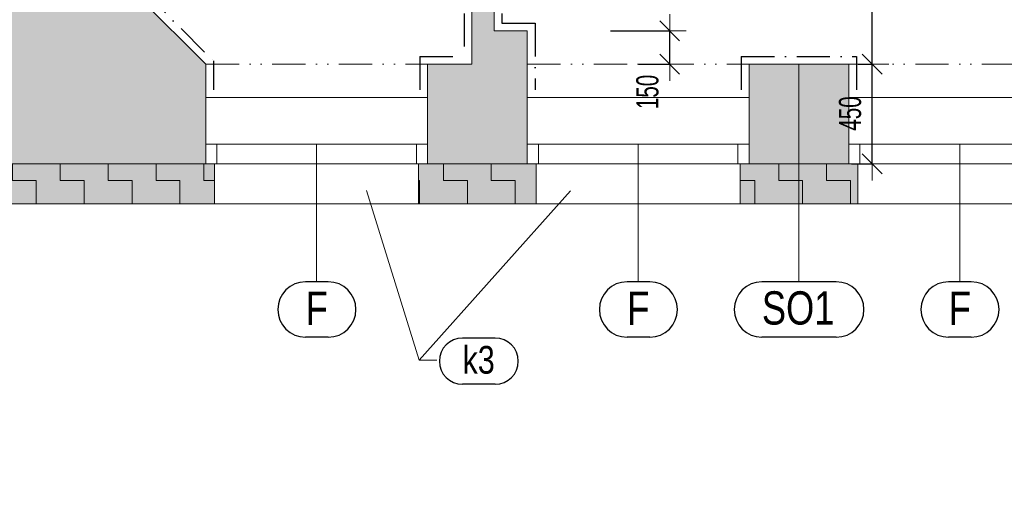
# Model space of a CAD drawing. Header units: millimetres. Extents: x -19372 to 59327, y -69634 to -42168.
# Tile 6 of 44: x -11847 to -7407, y -59163 to -56946. Entities that reach past the tile are written whole.
import ezdxf

# ---------------------------------------------------------------- set-up
doc = ezdxf.new("R2010")
doc.units = ezdxf.units.MM
doc.header["$PDMODE"] = 65
doc.linetypes.add('Cerchovana_1', pattern=[250, 150, -50, 0, -50])
doc.linetypes.add('JIS_09_15', pattern=[300, 150, -50, 0, -50, 0, -50])
for name, color, linetype, lineweight in [('XR$2$1.NP - STÁVAJÍCÍ_1', 7, 'Continuous', 25), ('XR$3$KOTY_1', 7, 'Continuous', 25), ('XR$5$OKNA + IZOLANT_1', 7, 'Continuous', 25), ('XR$7$1.NP - FILING_1', 7, 'Continuous', 25)]:
    doc.layers.add(name, color=color, linetype=linetype, lineweight=lineweight)
doc.styles.add('ARIAL', font='ARIAL.TTF')
doc.styles.add('ARIALNARROW', font='ARIALN.TTF')
doc.dimstyles.new('DIMSTYLE_3', dxfattribs={"dimtxt": 100, "dimasz": 150, "dimexe": 0, "dimexo": 0, "dimgap": 50, "dimtad": 2, "dimdec": 0, "dimrnd": 5, "dimdsep": 46, "dimtxsty": 'ARIALNARROW', "dimblk1": 'ALL_ML_STRICH', "dimblk2": 'ALL_ML_STRICH', "dimsah": 1, "dimcen": 0, "dimclrd": 6, "dimclre": 6, "dimclrt": 6, "dimadec": 0, "dimazin": 0, "dimtfac": 1, "dimtdec": 0, "dimtix": 1, "dimtmove": 2, "dimatfit": 3, "dimfxl": 0, "dimtzin": 0, "dimlwd": 0, "dimlwe": 13, "dimarcsym": 0})
doc.dimstyles.new('DIMSTYLE_5', dxfattribs={"dimtxt": 100, "dimasz": 150, "dimexe": 0, "dimexo": 0, "dimgap": 50, "dimtad": 2, "dimdec": 0, "dimrnd": 5, "dimdsep": 46, "dimtxsty": 'ARIALNARROW', "dimblk1": 'ALL_ML_STRICH', "dimblk2": 'ALL_ML_STRICH', "dimsah": 1, "dimcen": 0, "dimclrd": 6, "dimclre": 6, "dimclrt": 6, "dimadec": 0, "dimazin": 0, "dimtfac": 1, "dimtdec": 0, "dimtix": 1, "dimtmove": 2, "dimatfit": 3, "dimfxl": 0, "dimtvp": 1.2, "dimtzin": 0, "dimlwd": 0, "dimlwe": 13, "dimarcsym": 0})
doc.dimstyles.new('DIMSTYLE_8', dxfattribs={"dimtxt": 100, "dimasz": 150, "dimexe": 0, "dimexo": 0, "dimgap": 50, "dimtad": 2, "dimdec": 0, "dimrnd": 5, "dimzin": 12, "dimdsep": 46, "dimtxsty": 'ARIALNARROW', "dimblk1": 'ALL_ML_STRICH', "dimblk2": 'ALL_ML_STRICH', "dimsah": 1, "dimcen": 0, "dimclrd": 6, "dimclre": 6, "dimclrt": 6, "dimadec": 0, "dimazin": 0, "dimtfac": 1, "dimtdec": 0, "dimtix": 1, "dimtmove": 2, "dimatfit": 3, "dimfxl": 0, "dimtzin": 0, "dimlwd": 0, "dimlwe": 13, "dimarcsym": 0})
pattern_1 = [(0, (216, 216), (108, 108), [108, -108]), (90, (216, 216), (-108, 108), [108, -108])]

# ---------------------------------------------------------------- blocks, each defined once
blk = doc.blocks.new('ALL_ML_STRICH')
at = {"color": 0, "linetype": 'ByBlock', "lineweight": -2}
for p, q in [((-0.3, -0.3), (0.3, 0.3)), ((0, -0.5), (0, 0.5)), ((-1, 0), (0.5, 0))]:
    blk.add_line(p, q, dxfattribs=at)
blk = doc.blocks.new('*D86')
at = {"layer": 'DEFPOINTS', "color": 6, "linetype": 'Continuous', "lineweight": 13}
for p in [(-7995.1, -54166.7), (-8001.9, -57146.7), (-7965, -57146.7)]:
    blk.add_point(p, dxfattribs=at)
at = {"layer": 'XR$3$KOTY_1', "color": 6, "linetype": 'Continuous', "lineweight": -2}
for p, q in [((-8095.1, -54166.7), (-8001.9, -54166.7)), ((-8001.9, -57146.7), (-8001.9, -54166.7)), ((-8065, -57146.7), (-8001.9, -57146.7))]:
    blk.add_line(p, q, dxfattribs=at)
at = {"layer": 'XR$3$KOTY_1', "color": 6, "linetype": 'Continuous', "lineweight": 13, "xscale": 150, "yscale": 150, "zscale": 150}
for p, rotation in [((-8001.9, -54166.7), 90), ((-8001.9, -57146.7), 270)]:
    blk.add_blockref('ALL_ML_STRICH', p, dxfattribs=dict(at, rotation=rotation))
at = {"layer": 'XR$3$KOTY_1', "color": 6, "linetype": 'Continuous', "lineweight": 13, "insert": (-8101.9, -55657.7), "char_height": 100, "width": 324.571, "attachment_point": 5, "rotation": 90, "style": 'ARIALNARROW'}
blk.add_mtext('\\W0.81;\\A1;{2980}', dxfattribs=at)
blk = doc.blocks.new('*D87')
at = {"layer": 'DEFPOINTS', "color": 6, "linetype": 'Continuous', "lineweight": 13}
for p in [(-7965, -57146.7), (-8001.9, -57596.7), (-7996, -57596.7)]:
    blk.add_point(p, dxfattribs=at)
at = {"layer": 'XR$3$KOTY_1', "color": 6, "linetype": 'Continuous', "lineweight": -2}
for p, q in [((-8065, -57146.7), (-8001.9, -57146.7)), ((-8001.9, -57596.7), (-8001.9, -57146.7)), ((-8096, -57596.7), (-8001.9, -57596.7))]:
    blk.add_line(p, q, dxfattribs=at)
at = {"layer": 'XR$3$KOTY_1', "color": 6, "linetype": 'Continuous', "lineweight": 13, "xscale": 150, "yscale": 150, "zscale": 150}
for p, rotation in [((-8001.9, -57146.7), 90), ((-8001.9, -57596.7), 270)]:
    blk.add_blockref('ALL_ML_STRICH', p, dxfattribs=dict(at, rotation=rotation))
at = {"layer": 'XR$3$KOTY_1', "color": 6, "linetype": 'Continuous', "lineweight": 13, "insert": (-8101.9, -57369.1), "char_height": 100, "width": 243.429, "attachment_point": 5, "rotation": 90, "style": 'ARIALNARROW'}
blk.add_mtext('\\W0.81;\\A1;{450}', dxfattribs=at)
blk = doc.blocks.new('*D101')
at = {"layer": 'DEFPOINTS', "color": 6, "linetype": 'Continuous', "lineweight": 13}
for p in [(-9281.9, -56996.7), (-9156.2, -57146.7), (-8915.6, -57146.7)]:
    blk.add_point(p, dxfattribs=at)
at = {"layer": 'XR$3$KOTY_1', "color": 6, "linetype": 'Continuous', "lineweight": -2}
for p, q in [((-9181.9, -56996.7), (-8915.6, -56996.7)), ((-8915.6, -57146.7), (-8915.6, -56996.7)), ((-9056.2, -57146.7), (-8915.6, -57146.7))]:
    blk.add_line(p, q, dxfattribs=at)
at = {"layer": 'XR$3$KOTY_1', "color": 6, "linetype": 'Continuous', "lineweight": 13, "xscale": 150, "yscale": 150, "zscale": 150}
for p, rotation in [((-8915.6, -56996.7), 90), ((-8915.6, -57146.7), 270)]:
    blk.add_blockref('ALL_ML_STRICH', p, dxfattribs=dict(at, rotation=rotation))
at = {"layer": 'XR$3$KOTY_1', "color": 6, "linetype": 'Continuous', "lineweight": 13, "insert": (-9015.6, -57271.8), "char_height": 100, "width": 243.429, "attachment_point": 5, "rotation": 90, "style": 'ARIALNARROW'}
blk.add_mtext('\\W0.81;\\A1;{150}', dxfattribs=at)
blk = doc.blocks.new('*D167')
at = {"layer": 'DEFPOINTS', "color": 6, "linetype": 'Continuous', "lineweight": 13}
for p in [(-17937.8, -57596.7), (-11007.8, -57596.7), (-17937.8, -63385.1)]:
    blk.add_point(p, dxfattribs=at)
at = {"layer": 'XR$3$KOTY_1', "color": 6, "linetype": 'Continuous', "lineweight": -2}
for p, q in [((-17937.8, -63000.5), (-17937.8, -63385.1)), ((-11007.8, -63140.5), (-11007.8, -63385.1)), ((-17937.8, -63385.1), (-11007.8, -63385.1))]:
    blk.add_line(p, q, dxfattribs=at)
at = {"layer": 'XR$3$KOTY_1', "color": 6, "linetype": 'Continuous', "lineweight": 13, "xscale": 150, "yscale": 150, "zscale": 150, "rotation": 180}
blk.add_blockref('ALL_ML_STRICH', (-17937.8, -63385.1), dxfattribs=at)
at = {"layer": 'XR$3$KOTY_1', "color": 6, "linetype": 'Continuous', "lineweight": 13, "xscale": 150, "yscale": 150, "zscale": 150}
blk.add_blockref('ALL_ML_STRICH', (-11007.8, -63385.1), dxfattribs=at)
at = {"layer": 'XR$3$KOTY_1', "color": 6, "linetype": 'Continuous', "lineweight": 13, "insert": (-14473.9, -63285.1), "char_height": 100, "width": 324.571, "attachment_point": 5, "style": 'ARIALNARROW'}
blk.add_mtext('\\W0.81;\\A1;{6930}', dxfattribs=at)
blk = doc.blocks.new('*D168')
at = {"layer": 'DEFPOINTS', "color": 6, "linetype": 'Continuous', "lineweight": 13}
for p in [(-11007.8, -57596.7), (-10007.8, -57596.7), (-11007.8, -63385.1)]:
    blk.add_point(p, dxfattribs=at)
at = {"layer": 'XR$3$KOTY_1', "color": 6, "linetype": 'Continuous', "lineweight": -2}
for p, q in [((-11007.8, -63140.5), (-11007.8, -63385.1)), ((-10007.8, -63140.5), (-10007.8, -63385.1)), ((-11007.8, -63385.1), (-10007.8, -63385.1))]:
    blk.add_line(p, q, dxfattribs=at)
at = {"layer": 'XR$3$KOTY_1', "color": 6, "linetype": 'Continuous', "lineweight": 13, "xscale": 150, "yscale": 150, "zscale": 150, "rotation": 180}
blk.add_blockref('ALL_ML_STRICH', (-11007.8, -63385.1), dxfattribs=at)
at = {"layer": 'XR$3$KOTY_1', "color": 6, "linetype": 'Continuous', "lineweight": 13, "xscale": 150, "yscale": 150, "zscale": 150}
blk.add_blockref('ALL_ML_STRICH', (-10007.8, -63385.1), dxfattribs=at)
at = {"layer": 'XR$3$KOTY_1', "color": 6, "linetype": 'Continuous', "lineweight": 13, "insert": (-10508.9, -63285.1), "char_height": 100, "width": 324.571, "attachment_point": 5, "style": 'ARIALNARROW'}
blk.add_mtext('\\W0.81;\\A1;{1000}', dxfattribs=at)
at = {"layer": 'XR$3$KOTY_1', "color": 6, "linetype": 'Continuous', "lineweight": 13, "insert": (-10787, -63435.1), "char_height": 100, "width": 5, "attachment_point": 1, "line_spacing_factor": 0.60241, "style": 'ARIALNARROW'}
blk.add_mtext('\\W0.81;1350(1100)', dxfattribs=at)
blk = doc.blocks.new('*D169')
at = {"layer": 'DEFPOINTS', "color": 6, "linetype": 'Continuous', "lineweight": 13}
for p in [(-10007.8, -57596.7), (-9557.8, -57596.7), (-10007.8, -63385.1)]:
    blk.add_point(p, dxfattribs=at)
at = {"layer": 'XR$3$KOTY_1', "color": 6, "linetype": 'Continuous', "lineweight": -2}
for p, q in [((-10007.8, -63140.5), (-10007.8, -63385.1)), ((-9557.8, -63140.5), (-9557.8, -63385.1)), ((-10007.8, -63385.1), (-9557.8, -63385.1))]:
    blk.add_line(p, q, dxfattribs=at)
at = {"layer": 'XR$3$KOTY_1', "color": 6, "linetype": 'Continuous', "lineweight": 13, "xscale": 150, "yscale": 150, "zscale": 150, "rotation": 180}
blk.add_blockref('ALL_ML_STRICH', (-10007.8, -63385.1), dxfattribs=at)
at = {"layer": 'XR$3$KOTY_1', "color": 6, "linetype": 'Continuous', "lineweight": 13, "xscale": 150, "yscale": 150, "zscale": 150}
blk.add_blockref('ALL_ML_STRICH', (-9557.8, -63385.1), dxfattribs=at)
at = {"layer": 'XR$3$KOTY_1', "color": 6, "linetype": 'Continuous', "lineweight": 13, "insert": (-9780.3, -63285.1), "char_height": 100, "width": 243.429, "attachment_point": 5, "style": 'ARIALNARROW'}
blk.add_mtext('\\W0.81;\\A1;{450}', dxfattribs=at)
blk = doc.blocks.new('*D170')
at = {"layer": 'DEFPOINTS', "color": 6, "linetype": 'Continuous', "lineweight": 13}
for p in [(-9557.8, -57596.7), (-8557.8, -57596.7), (-9557.8, -63385.1)]:
    blk.add_point(p, dxfattribs=at)
at = {"layer": 'XR$3$KOTY_1', "color": 6, "linetype": 'Continuous', "lineweight": -2}
for p, q in [((-9557.8, -63140.5), (-9557.8, -63385.1)), ((-8557.8, -63140.5), (-8557.8, -63385.1)), ((-9557.8, -63385.1), (-8557.8, -63385.1))]:
    blk.add_line(p, q, dxfattribs=at)
at = {"layer": 'XR$3$KOTY_1', "color": 6, "linetype": 'Continuous', "lineweight": 13, "xscale": 150, "yscale": 150, "zscale": 150, "rotation": 180}
blk.add_blockref('ALL_ML_STRICH', (-9557.8, -63385.1), dxfattribs=at)
at = {"layer": 'XR$3$KOTY_1', "color": 6, "linetype": 'Continuous', "lineweight": 13, "xscale": 150, "yscale": 150, "zscale": 150}
blk.add_blockref('ALL_ML_STRICH', (-8557.8, -63385.1), dxfattribs=at)
at = {"layer": 'XR$3$KOTY_1', "color": 6, "linetype": 'Continuous', "lineweight": 13, "insert": (-9058.9, -63285.1), "char_height": 100, "width": 324.571, "attachment_point": 5, "style": 'ARIALNARROW'}
blk.add_mtext('\\W0.81;\\A1;{1000}', dxfattribs=at)
at = {"layer": 'XR$3$KOTY_1', "color": 6, "linetype": 'Continuous', "lineweight": 13, "insert": (-9337, -63435.1), "char_height": 100, "width": 5, "attachment_point": 1, "line_spacing_factor": 0.60241, "style": 'ARIALNARROW'}
blk.add_mtext('\\W0.81;1350(1100)', dxfattribs=at)
blk = doc.blocks.new('*D171')
at = {"layer": 'DEFPOINTS', "color": 6, "linetype": 'Continuous', "lineweight": 13}
for p in [(-8557.8, -57596.7), (-8107.8, -57596.7), (-8557.8, -63385.1)]:
    blk.add_point(p, dxfattribs=at)
at = {"layer": 'XR$3$KOTY_1', "color": 6, "linetype": 'Continuous', "lineweight": -2}
for p, q in [((-8557.8, -63140.5), (-8557.8, -63385.1)), ((-8107.8, -63140.5), (-8107.8, -63385.1)), ((-8557.8, -63385.1), (-8107.8, -63385.1))]:
    blk.add_line(p, q, dxfattribs=at)
at = {"layer": 'XR$3$KOTY_1', "color": 6, "linetype": 'Continuous', "lineweight": 13, "xscale": 150, "yscale": 150, "zscale": 150, "rotation": 180}
blk.add_blockref('ALL_ML_STRICH', (-8557.8, -63385.1), dxfattribs=at)
at = {"layer": 'XR$3$KOTY_1', "color": 6, "linetype": 'Continuous', "lineweight": 13, "xscale": 150, "yscale": 150, "zscale": 150}
blk.add_blockref('ALL_ML_STRICH', (-8107.8, -63385.1), dxfattribs=at)
at = {"layer": 'XR$3$KOTY_1', "color": 6, "linetype": 'Continuous', "lineweight": 13, "insert": (-8330.3, -63285.1), "char_height": 100, "width": 243.429, "attachment_point": 5, "style": 'ARIALNARROW'}
blk.add_mtext('\\W0.81;\\A1;{450}', dxfattribs=at)
blk = doc.blocks.new('*D172')
at = {"layer": 'DEFPOINTS', "color": 6, "linetype": 'Continuous', "lineweight": 13}
for p in [(-8107.8, -57596.7), (-7107.8, -57596.7), (-8107.8, -63385.1)]:
    blk.add_point(p, dxfattribs=at)
at = {"layer": 'XR$3$KOTY_1', "color": 6, "linetype": 'Continuous', "lineweight": -2}
for p, q in [((-8107.8, -63140.5), (-8107.8, -63385.1)), ((-7107.8, -63140.5), (-7107.8, -63385.1)), ((-8107.8, -63385.1), (-7107.8, -63385.1))]:
    blk.add_line(p, q, dxfattribs=at)
at = {"layer": 'XR$3$KOTY_1', "color": 6, "linetype": 'Continuous', "lineweight": 13, "xscale": 150, "yscale": 150, "zscale": 150, "rotation": 180}
blk.add_blockref('ALL_ML_STRICH', (-8107.8, -63385.1), dxfattribs=at)
at = {"layer": 'XR$3$KOTY_1', "color": 6, "linetype": 'Continuous', "lineweight": 13, "xscale": 150, "yscale": 150, "zscale": 150}
blk.add_blockref('ALL_ML_STRICH', (-7107.8, -63385.1), dxfattribs=at)
at = {"layer": 'XR$3$KOTY_1', "color": 6, "linetype": 'Continuous', "lineweight": 13, "insert": (-7608.9, -63285.1), "char_height": 100, "width": 324.571, "attachment_point": 5, "style": 'ARIALNARROW'}
blk.add_mtext('\\W0.81;\\A1;{1000}', dxfattribs=at)
at = {"layer": 'XR$3$KOTY_1', "color": 6, "linetype": 'Continuous', "lineweight": 13, "insert": (-7887, -63435.1), "char_height": 100, "width": 5, "attachment_point": 1, "line_spacing_factor": 0.60241, "style": 'ARIALNARROW'}
blk.add_mtext('\\W0.81;1350(1100)', dxfattribs=at)
blk = doc.blocks.new('*D203')
at = {"layer": 'DEFPOINTS', "color": 6, "linetype": 'Continuous', "lineweight": 13}
for p in [(-17937.8, -57596.7), (-1227.8, -59666.7), (-17937.8, -63835.1)]:
    blk.add_point(p, dxfattribs=at)
at = {"layer": 'XR$3$KOTY_1', "color": 6, "linetype": 'Continuous', "lineweight": -2}
for p, q in [((-17937.8, -63510.3), (-17937.8, -63835.1)), ((-1227.8, -63517.4), (-1227.8, -63835.1)), ((-17937.8, -63835.1), (-1227.8, -63835.1))]:
    blk.add_line(p, q, dxfattribs=at)
at = {"layer": 'XR$3$KOTY_1', "color": 6, "linetype": 'Continuous', "lineweight": 13, "xscale": 150, "yscale": 150, "zscale": 150, "rotation": 180}
blk.add_blockref('ALL_ML_STRICH', (-17937.8, -63835.1), dxfattribs=at)
at = {"layer": 'XR$3$KOTY_1', "color": 6, "linetype": 'Continuous', "lineweight": 13, "xscale": 150, "yscale": 150, "zscale": 150}
blk.add_blockref('ALL_ML_STRICH', (-1227.8, -63835.1), dxfattribs=at)
at = {"layer": 'XR$3$KOTY_1', "color": 6, "linetype": 'Continuous', "lineweight": 13, "insert": (-9587.5, -63735.1), "char_height": 100, "width": 405.714, "attachment_point": 5, "style": 'ARIALNARROW'}
blk.add_mtext('\\W0.81;\\A1;{16710}', dxfattribs=at)
blk = doc.blocks.new('*D208')
at = {"layer": 'DEFPOINTS', "color": 6, "linetype": 'Continuous', "lineweight": 13}
for p in [(-17937.8, -57596.7), (-1407.8, -59846.7), (-17937.8, -64285.1)]:
    blk.add_point(p, dxfattribs=at)
at = {"layer": 'XR$3$KOTY_1', "color": 6, "linetype": 'Continuous', "lineweight": -2}
for p, q in [((-17937.8, -63939.8), (-17937.8, -64285.1)), ((-1407.8, -63939.8), (-1407.8, -64285.1)), ((-17937.8, -64285.1), (-1407.8, -64285.1))]:
    blk.add_line(p, q, dxfattribs=at)
at = {"layer": 'XR$3$KOTY_1', "color": 6, "linetype": 'Continuous', "lineweight": 13, "xscale": 150, "yscale": 150, "zscale": 150, "rotation": 180}
blk.add_blockref('ALL_ML_STRICH', (-17937.8, -64285.1), dxfattribs=at)
at = {"layer": 'XR$3$KOTY_1', "color": 6, "linetype": 'Continuous', "lineweight": 13, "xscale": 150, "yscale": 150, "zscale": 150}
blk.add_blockref('ALL_ML_STRICH', (-1407.8, -64285.1), dxfattribs=at)
at = {"layer": 'XR$3$KOTY_1', "color": 6, "linetype": 'Continuous', "lineweight": 13, "insert": (-9677.5, -64185.1), "char_height": 100, "width": 405.714, "attachment_point": 5, "style": 'ARIALNARROW'}
blk.add_mtext('\\W0.81;\\A1;{16530}', dxfattribs=at)
blk = doc.blocks.new('KOMPLEXNÍ OBJEKT_73')
at = {"layer": 'XR$5$OKNA + IZOLANT_1', "color": 7, "linetype": 'Continuous', "lineweight": 13}
for p, q in [((-8107.8, -57596.7), (-8067.8, -57596.7)), ((-8067.8, -57596.7), (-8067.8, -57776.7))]:
    blk.add_line(p, q, dxfattribs=at)
blk = doc.blocks.new('KOMPLEXNÍ OBJEKT_74')
at = {"layer": 'XR$5$OKNA + IZOLANT_1', "color": 7, "linetype": 'Continuous', "lineweight": 13}
for p, q in [((-8557.8, -57596.7), (-8597.8, -57596.7)), ((-8597.8, -57596.7), (-8597.8, -57776.7))]:
    blk.add_line(p, q, dxfattribs=at)
blk = doc.blocks.new('KOMPLEXNÍ OBJEKT_75')
at = {"layer": 'XR$5$OKNA + IZOLANT_1', "color": 7, "linetype": 'Continuous', "lineweight": 13}
for p, q in [((-9557.8, -57596.7), (-9517.8, -57596.7)), ((-9517.8, -57596.7), (-9517.8, -57776.7))]:
    blk.add_line(p, q, dxfattribs=at)
blk = doc.blocks.new('KOMPLEXNÍ OBJEKT_76')
at = {"layer": 'XR$5$OKNA + IZOLANT_1', "color": 7, "linetype": 'Continuous', "lineweight": 13}
for p, q in [((-10007.8, -57596.7), (-10047.8, -57596.7)), ((-10047.8, -57596.7), (-10047.8, -57776.7))]:
    blk.add_line(p, q, dxfattribs=at)
blk = doc.blocks.new('KOMPLEXNÍ OBJEKT_77')
at = {"layer": 'XR$5$OKNA + IZOLANT_1', "color": 7, "linetype": 'Continuous', "lineweight": 13}
for p, q in [((-11007.8, -57596.7), (-10967.8, -57596.7)), ((-10967.8, -57596.7), (-10967.8, -57776.7))]:
    blk.add_line(p, q, dxfattribs=at)

msp = doc.modelspace()

# ---------------------------------------------------------------- hatches: boundary and pattern name
at = {"layer": 'XR$7$1.NP - FILING_1', "linetype": 'Continuous', "lineweight": 13}
for points in [[(-11507.8, -54166.7), (-9807.8, -54166.7), (-9807.8, -54266.7), (-9707.8, -54266.7), (-9707.8, -54166.7), (-7807.8, -54166.7), (-7807.8, -53566.7), (-8807.8, -53566.7), (-8807.8, -54016.7), (-10607.8, -54016.7), (-10607.8, -53566.7), (-11507.8, -53566.7), (-11507.8, -53466.7), (-11957.8, -53466.7), (-11957.8, -57146.7), (-17487.8, -57146.7), (-17487.8, -57021.7), (-17937.8, -57021.7), (-17937.8, -57596.7), (-11007.8, -57596.7), (-11007.8, -57146.7), (-11507.8, -56646.7)], [(-9807.8, -57146.7), (-10007.8, -57146.7), (-10007.8, -57596.7), (-9557.8, -57596.7), (-9557.8, -56996.7), (-9707.8, -56996.7), (-9707.8, -55166.7), (-9807.8, -55166.7)], [(-8557.8, -57596.7), (-8107.8, -57596.7), (-8107.8, -57146.7), (-8557.8, -57146.7)]]:
    msp.add_hatch(color=254, dxfattribs=at).paths.add_polyline_path(points)
for points in [[(-10967.8, -57776.7), (-10967.8, -57596.7), (-17937.8, -57596.7), (-17937.8, -56981.7), (-18117.8, -56981.7), (-18117.8, -57776.7)], [(-9517.8, -57596.7), (-10047.8, -57596.7), (-10047.8, -57776.7), (-9517.8, -57776.7)], [(-8067.8, -57596.7), (-8597.8, -57596.7), (-8597.8, -57776.7), (-8067.8, -57776.7)]]:
    msp.add_hatch(color=11, dxfattribs=at).paths.add_polyline_path(points, flags=0)
h = msp.add_hatch(dxfattribs=at)
h.set_pattern_fill('VZOR', scale=108, style=0, pattern_type=2)
h.set_pattern_definition(pattern_1)
h.paths.add_polyline_path([(-10967.8, -57776.7), (-10967.8, -57596.7), (-17937.8, -57596.7), (-17937.8, -56981.7), (-18117.8, -56981.7), (-18117.8, -57776.7)], flags=0)
h = msp.add_hatch(dxfattribs=at)
h.set_pattern_fill('VZOR', scale=108, style=0, pattern_type=2)
h.set_pattern_definition(pattern_1)
h.paths.add_polyline_path([(-9517.8, -57596.7), (-10047.8, -57596.7), (-10047.8, -57776.7), (-9517.8, -57776.7)], flags=0)
h = msp.add_hatch(dxfattribs=at)
h.set_pattern_fill('VZOR', scale=108, style=0, pattern_type=2)
h.set_pattern_definition(pattern_1)
h.paths.add_polyline_path([(-8067.8, -57596.7), (-8597.8, -57596.7), (-8597.8, -57776.7), (-8067.8, -57776.7)], flags=0)

# ---------------------------------------------------------------- linework, layer by layer
at = {"layer": 'XR$2$1.NP - STÁVAJÍCÍ_1', "color": 8, "linetype": 'Cerchovana_1', "lineweight": 25}
for p, q in [((-9842.8, -55166.7), (-9842.8, -57111.7)), ((-9672.8, -55166.7), (-9672.8, -56961.7)), ((-11472.8, -56632.2), (-10972.8, -57132.2)), ((-9672.8, -56961.7), (-9522.8, -56961.7)), ((-9522.8, -56961.7), (-9522.8, -57261.7)), ((-10972.8, -57132.2), (-10972.8, -57261.7)), ((-10042.8, -57111.7), (-9842.8, -57111.7)), ((-10042.8, -57111.7), (-10042.8, -57261.7)), ((-8592.8, -57111.7), (-8592.8, -57261.7)), ((-8592.8, -57111.7), (-8072.8, -57111.7)), ((-8072.8, -57111.7), (-8072.8, -57261.7))]:
    msp.add_line(p, q, dxfattribs=at)
at = {"layer": 'XR$2$1.NP - STÁVAJÍCÍ_1', "color": 8, "linetype": 'Continuous', "lineweight": 18}
for p, q in [((-9807.8, -55166.7), (-9807.8, -57146.7)), ((-9707.8, -55166.7), (-9707.8, -56996.7)), ((-11507.8, -56646.7), (-11007.8, -57146.7)), ((-9707.8, -56996.7), (-9557.8, -56996.7)), ((-9557.8, -56996.7), (-9557.8, -57146.7)), ((-11007.8, -57146.7), (-11007.8, -57596.7)), ((-10007.8, -57146.7), (-9807.8, -57146.7)), ((-10007.8, -57146.7), (-10007.8, -57596.7)), ((-9557.8, -57146.7), (-9557.8, -57596.7)), ((-8557.8, -57146.7), (-8107.8, -57146.7)), ((-8557.8, -57146.7), (-8557.8, -57596.7)), ((-8107.8, -57146.7), (-8107.8, -57596.7)), ((-17937.8, -57596.7), (-11007.8, -57596.7)), ((-10007.8, -57596.7), (-9557.8, -57596.7)), ((-8557.8, -57596.7), (-8107.8, -57596.7))]:
    msp.add_line(p, q, dxfattribs=at)
at = {"layer": 'XR$2$1.NP - STÁVAJÍCÍ_1', "color": 8, "linetype": 'JIS_09_15', "lineweight": 13}
for p, q in [((-11007.8, -57146.7), (-10007.8, -57146.7)), ((-9557.8, -57146.7), (-8557.8, -57146.7)), ((-8107.8, -57146.7), (-7107.8, -57146.7))]:
    msp.add_line(p, q, dxfattribs=at)
at = {"layer": 'XR$2$1.NP - STÁVAJÍCÍ_1', "color": 8, "linetype": 'Continuous', "lineweight": 13}
for p, q in [((-11007.8, -57296.7), (-10007.8, -57296.7)), ((-9557.8, -57296.7), (-8557.8, -57296.7)), ((-8107.8, -57296.7), (-7107.8, -57296.7))]:
    msp.add_line(p, q, dxfattribs=at)
at = {"layer": 'XR$3$KOTY_1', "color": 3, "linetype": 'Continuous', "lineweight": 13}
for p, q in [((-8332.8, -58128.1), (-8332.8, -57146.7)), ((-10507.8, -58128.1), (-10507.8, -57506.7)), ((-9057.8, -58128.1), (-9057.8, -57506.7)), ((-7607.8, -58128.1), (-7607.8, -57506.7)), ((-10045.2, -58481.9), (-10282.6, -57716.7)), ((-10045.2, -58481.9), (-9363.5, -57717.5)), ((-9965.2, -58481.9), (-10045.2, -58481.9))]:
    msp.add_line(p, q, dxfattribs=at)
at = {"layer": 'XR$3$KOTY_1', "color": 3, "linetype": 'Continuous', "lineweight": 25}
for p, q in [((-10455.4, -58128.1), (-10557.8, -58128.1)), ((-9005.4, -58128.1), (-9107.8, -58128.1)), ((-8164.4, -58128.1), (-8499.8, -58128.1)), ((-7555.4, -58128.1), (-7657.8, -58128.1)), ((-10455.4, -58378.1), (-10557.8, -58378.1)), ((-9702.5, -58381.9), (-9850, -58381.9)), ((-9005.4, -58378.1), (-9107.8, -58378.1)), ((-8164.4, -58378.1), (-8499.8, -58378.1)), ((-7555.4, -58378.1), (-7657.8, -58378.1)), ((-9702.5, -58590.2), (-9850, -58590.2))]:
    msp.add_line(p, q, dxfattribs=at)
for centre, radius, start, end in [((-10557.8, -58253.1), 125, 90, 270), ((-10455.4, -58253.1), 125, 270, 90), ((-9107.8, -58253.1), 125, 90, 270), ((-9005.4, -58253.1), 125, 270, 90), ((-8499.8, -58253.1), 125, 90, 270), ((-8164.4, -58253.1), 125, 270, 90), ((-7657.8, -58253.1), 125, 90, 270), ((-7555.4, -58253.1), 125, 270, 90), ((-9850, -58486.1), 104.2, 90, 270), ((-9702.5, -58486.1), 104.2, 270, 90)]:
    msp.add_arc(centre, radius, start, end, dxfattribs=at)
at = {"layer": 'XR$5$OKNA + IZOLANT_1', "color": 132, "linetype": 'Continuous', "lineweight": 13}
for p, q in [((-11007.8, -57506.7), (-10007.8, -57506.7)), ((-10957.8, -57506.7), (-10957.8, -57596.7)), ((-10057.8, -57506.7), (-10057.8, -57596.7)), ((-9557.8, -57506.7), (-8557.8, -57506.7)), ((-9507.8, -57506.7), (-9507.8, -57596.7)), ((-8607.8, -57506.7), (-8607.8, -57596.7)), ((-8107.8, -57506.7), (-7107.8, -57506.7)), ((-8057.8, -57506.7), (-8057.8, -57596.7)), ((-11007.8, -57596.7), (-10007.8, -57596.7)), ((-9557.8, -57596.7), (-8557.8, -57596.7)), ((-8107.8, -57596.7), (-7107.8, -57596.7))]:
    msp.add_line(p, q, dxfattribs=at)
at = {"layer": 'XR$5$OKNA + IZOLANT_1', "color": 7, "linetype": 'Continuous', "lineweight": 13}
for p, q in [((-10967.8, -57776.7), (-18117.8, -57776.7)), ((-10967.8, -57776.7), (-10047.8, -57776.7)), ((-9517.8, -57776.7), (-10047.8, -57776.7)), ((-9517.8, -57776.7), (-8597.8, -57776.7)), ((-8067.8, -57776.7), (-8597.8, -57776.7)), ((-8067.8, -57776.7), (-7147.8, -57776.7))]:
    msp.add_line(p, q, dxfattribs=at)

# ---------------------------------------------------------------- block references
for name in ['KOMPLEXNÍ OBJEKT_77', 'KOMPLEXNÍ OBJEKT_76', 'KOMPLEXNÍ OBJEKT_75', 'KOMPLEXNÍ OBJEKT_74', 'KOMPLEXNÍ OBJEKT_73']:
    msp.add_blockref(name, (0, 0), dxfattribs=at)

# ---------------------------------------------------------------- texts
at = {"layer": 'XR$3$KOTY_1', "color": 3, "linetype": 'Continuous', "lineweight": 25, "attachment_point": 7, "style": 'ARIAL'}
for s, insert, char_height, width in [('\\W0.79;F', (-10557.8, -58323.1), 150, 161.448), ('\\W0.79;F', (-9107.8, -58323.1), 150, 161.448), ('\\W0.78;SO1', (-8499.8, -58323.1), 150, 393.631), ('\\W0.79;F', (-7657.8, -58323.1), 150, 161.448), ('\\W0.79;k3', (-9850, -58544.4), 125, 197.111)]:
    msp.add_mtext(s, dxfattribs=dict(at, insert=insert, char_height=char_height, width=width))

# ---------------------------------------------------------------- dimensions: what is measured, and where the dimension line sits
at = {"layer": 'XR$3$KOTY_1', "color": 6, "linetype": 'Continuous', "lineweight": 13}
for base, p1, p2, dimstyle, picture, middle in [((-8001.9, -54166.7), (-8065, -57146.7), (-8095.1, -54166.7), 'DIMSTYLE_3', '*D86', (-8101.9, -55657.7)), ((-8915.6, -56996.7), (-9056.2, -57146.7), (-9181.9, -56996.7), 'DIMSTYLE_5', '*D101', (-9015.6, -57271.8)), ((-8001.9, -57146.7), (-8096, -57596.7), (-8065, -57146.7), 'DIMSTYLE_3', '*D87', (-8101.9, -57369.1))]:
    dim = msp.add_linear_dim(base=base, p1=p1, p2=p2, angle=90, dimstyle=dimstyle, override={"dimpost": '<>', "dimclrd": 6, "dimclre": 6, "dimclrt": 6, "dimlwd": 0, "dimlwe": 13}, dxfattribs=at)
    dim.commit()
    dim.dimension.update_dxf_attribs({"geometry": picture, "text_midpoint": middle, "dimtype": 160})
for base, p1, p2, dimstyle, picture, middle in [((-11007.8, -63385.1), (-17937.8, -63000.5), (-11007.8, -63140.5), 'DIMSTYLE_3', '*D167', (-14473.9, -63285.1)), ((-1227.8, -63835.1), (-17937.8, -63510.3), (-1227.8, -63517.4), 'DIMSTYLE_8', '*D203', (-9587.5, -63735.1)), ((-1407.8, -64285.1), (-17937.8, -63939.8), (-1407.8, -63939.8), 'DIMSTYLE_8', '*D208', (-9677.5, -64185.1)), ((-9557.8, -63385.1), (-10007.8, -63140.5), (-9557.8, -63140.5), 'DIMSTYLE_3', '*D169', (-9780.3, -63285.1)), ((-8107.8, -63385.1), (-8557.8, -63140.5), (-8107.8, -63140.5), 'DIMSTYLE_3', '*D171', (-8330.3, -63285.1))]:
    dim = msp.add_linear_dim(base=base, p1=p1, p2=p2, dimstyle=dimstyle, override={"dimpost": '<>', "dimclrd": 6, "dimclre": 6, "dimclrt": 6, "dimlwd": 0, "dimlwe": 13}, dxfattribs=at)
    dim.commit()
    dim.dimension.update_dxf_attribs({"geometry": picture, "text_midpoint": middle, "dimtype": 160})
for base, p1, p2, picture, middle in [((-10007.8, -63385.1), (-11007.8, -63140.5), (-10007.8, -63140.5), '*D168', (-10508.9, -63285.1)), ((-8557.8, -63385.1), (-9557.8, -63140.5), (-8557.8, -63140.5), '*D170', (-9058.9, -63285.1)), ((-7107.8, -63385.1), (-8107.8, -63140.5), (-7107.8, -63140.5), '*D172', (-7608.9, -63285.1))]:
    dim = msp.add_linear_dim(base=base, p1=p1, p2=p2, text='<>\\X\\W0.81;1350(1100)', dimstyle='DIMSTYLE_3', override={"dimpost": '<>', "dimclrd": 6, "dimclre": 6, "dimclrt": 6, "dimlwd": 0, "dimlwe": 13}, dxfattribs=at)
    dim.commit()
    dim.dimension.update_dxf_attribs({"geometry": picture, "text_midpoint": middle, "dimtype": 160})

doc.saveas('drawing.dxf')
